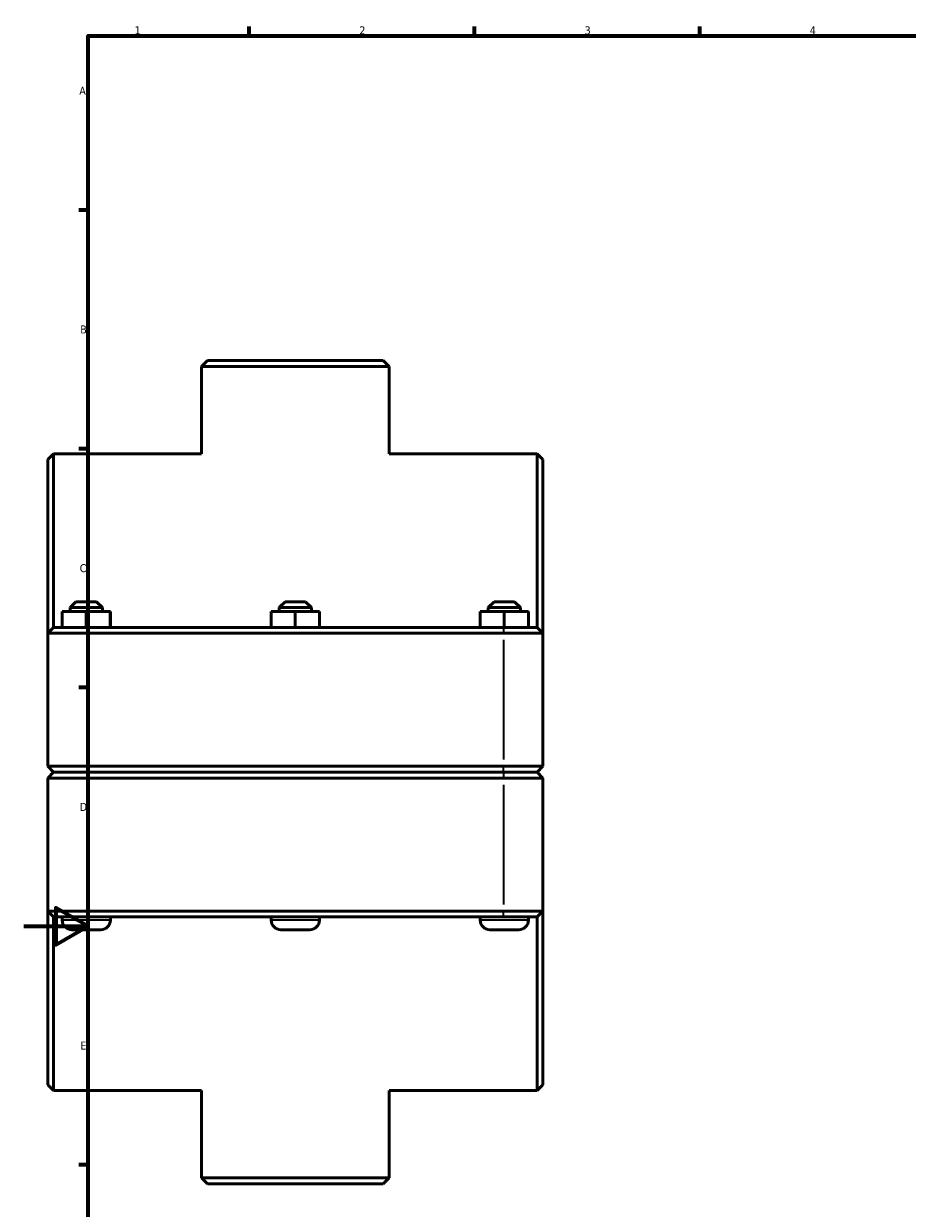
# Model space of a CAD drawing. Header units: millimetres. Extents: x 0 to 902, y -171 to 1188.
# Tile 2 of 6: x 0 to 275, y 209 to 578. Entities that reach past the tile are written whole.
import ezdxf

# ---------------------------------------------------------------- set-up
doc = ezdxf.new("R2010")
doc.units = ezdxf.units.MM
for name, color, linetype, lineweight in [('Border (ISO)', 7, 'Continuous', 70), ('Visible (ISO)', 7, 'Continuous', 50), ('Visible Narrow (ISO)', 7, 'Continuous', 35)]:
    doc.layers.add(name, color=color, linetype=linetype, lineweight=lineweight)
doc.styles.add('Note Text (ISO)', font='tahoma.ttf')

# ---------------------------------------------------------------- blocks, each defined once
blk = doc.blocks.new('Borders Default Border')
at = {"layer": 'Border (ISO)'}
for p, q in [((70.08, 574), (70.08, 576.9)), ((140.17, 574), (140.17, 576.9)), ((210.25, 574), (210.25, 576.9)), ((20, 519.75), (17.1, 519.75)), ((20, 445.5), (17.1, 445.5)), ((20, 371.25), (17.1, 371.25)), ((20, 222.75), (17.1, 222.75))]:
    blk.add_line(p, q, dxfattribs=at)
at = {"layer": 'Border (ISO)', "flags": 128}
for points in [[(20, 20), (20, 574), (821, 574), (821, 20), (20, 20)], [(0, 297), (20, 297), (10, 302.77), (10, 291.23), (20, 297)]]:
    blk.add_lwpolyline(points, dxfattribs=at)
at = {"layer": 'Border (ISO)', "color": 232, "true_color": 0xca0064, "char_height": 2.5, "attachment_point": 7, "style": 'Note Text (ISO)'}
for s, insert in [('1', (34.48, 574.4)), ('2', (104.37, 574.4)), ('3', (174.43, 574.35)), ('4', (244.42, 574.4)), ('A', (17.29, 555.62)), ('B', (17.59, 481.37)), ('C', (17.43, 407.08)), ('D', (17.43, 332.88)), ('E', (17.64, 258.63))]:
    blk.add_mtext(s, dxfattribs=dict(at, insert=insert))

msp = doc.modelspace()

# ---------------------------------------------------------------- linework, layer by layer
at = {"layer": 'Visible (ISO)'}
for p, q in [((57.109, 472.927), (55.309, 471.127)), ((57.109, 472.927), (111.808, 472.927)), ((111.808, 472.927), (113.608, 471.127)), ((113.608, 471.127), (55.309, 471.127)), ((55.309, 443.927), (55.309, 471.127)), ((113.608, 443.927), (113.608, 471.127)), ((7.459, 442.127), (9.259, 443.927)), ((9.259, 443.927), (9.259, 389.927)), ((55.309, 443.927), (9.259, 443.927)), ((159.659, 443.927), (113.608, 443.927)), ((159.659, 389.927), (159.659, 443.927)), ((161.459, 442.127), (159.659, 443.927)), ((7.459, 388.127), (7.459, 442.127)), ((161.459, 442.127), (161.459, 388.127)), ((11.935, 389.927), (11.935, 394.927)), ((19.412, 394.927), (11.935, 394.927)), ((16.259, 397.927), (14.459, 396.127)), ((14.459, 396.127), (24.459, 396.127)), ((14.459, 396.127), (14.459, 394.927)), ((22.659, 397.927), (16.259, 397.927)), ((19.412, 389.927), (19.412, 394.927)), ((26.935, 394.927), (19.412, 394.927)), ((22.659, 397.927), (24.459, 396.127)), ((24.459, 396.127), (24.459, 394.927)), ((26.935, 389.927), (26.935, 394.927)), ((26.982, 394.927), (26.935, 394.927)), ((26.982, 389.927), (26.982, 394.927)), ((76.935, 389.927), (76.935, 394.927)), ((84.412, 394.927), (76.935, 394.927)), ((81.259, 397.927), (79.459, 396.127)), ((79.459, 396.127), (89.459, 396.127)), ((79.459, 396.127), (79.459, 394.927)), ((87.659, 397.927), (81.259, 397.927)), ((84.412, 389.927), (84.412, 394.927)), ((91.935, 394.927), (84.412, 394.927)), ((87.659, 397.927), (89.459, 396.127)), ((89.459, 396.127), (89.459, 394.927)), ((91.935, 389.927), (91.935, 394.927)), ((91.982, 394.927), (91.935, 394.927)), ((91.982, 389.927), (91.982, 394.927)), ((141.935, 389.927), (141.935, 394.927)), ((149.412, 394.927), (141.935, 394.927)), ((146.259, 397.927), (144.459, 396.127)), ((144.459, 396.127), (154.459, 396.127)), ((144.459, 396.127), (144.459, 394.927)), ((152.659, 397.927), (146.259, 397.927)), ((149.412, 389.927), (149.412, 394.927)), ((156.935, 394.927), (149.412, 394.927)), ((152.659, 397.927), (154.459, 396.127)), ((154.459, 396.127), (154.459, 394.927)), ((156.935, 389.927), (156.935, 394.927)), ((156.982, 394.927), (156.935, 394.927)), ((156.982, 389.927), (156.982, 394.927)), ((9.259, 389.927), (7.459, 388.127)), ((19.709, 388.127), (7.459, 388.127)), ((7.459, 388.127), (7.459, 346.777)), ((9.259, 389.927), (19.709, 389.927)), ((149.209, 389.927), (19.709, 389.927)), ((19.709, 388.127), (149.209, 388.127)), ((149.209, 389.927), (159.659, 389.927)), ((161.459, 388.127), (149.209, 388.127)), ((159.659, 389.927), (161.459, 388.127)), ((161.459, 346.777), (161.459, 388.127)), ((9.259, 344.977), (7.459, 346.777)), ((7.459, 346.777), (19.709, 346.777)), ((149.209, 346.777), (19.709, 346.777)), ((149.209, 346.777), (161.459, 346.777)), ((159.659, 344.977), (161.459, 346.777)), ((9.259, 344.877), (7.459, 343.077)), ((19.709, 343.077), (7.459, 343.077)), ((7.459, 343.077), (7.459, 301.727)), ((19.709, 344.977), (9.259, 344.977)), ((9.259, 344.877), (19.709, 344.877)), ((11.959, 344.977), (11.959, 344.877)), ((19.709, 344.977), (149.209, 344.977)), ((149.209, 344.877), (19.709, 344.877)), ((19.709, 343.077), (149.209, 343.077)), ((26.959, 344.977), (26.959, 344.877)), ((76.959, 344.977), (76.959, 344.877)), ((91.959, 344.977), (91.959, 344.877)), ((141.959, 344.977), (141.959, 344.877)), ((159.659, 344.977), (149.209, 344.977)), ((149.209, 344.877), (159.659, 344.877)), ((161.459, 343.077), (149.209, 343.077)), ((156.959, 344.977), (156.959, 344.877)), ((159.659, 344.877), (161.459, 343.077)), ((161.459, 301.727), (161.459, 343.077)), ((7.459, 301.727), (19.709, 301.727)), ((7.459, 247.727), (7.459, 301.727)), ((9.259, 299.927), (7.459, 301.727)), ((9.259, 299.927), (9.259, 245.927)), ((19.709, 299.927), (9.259, 299.927)), ((11.959, 299.927), (11.959, 298.927)), ((149.209, 301.727), (19.709, 301.727)), ((19.709, 299.927), (149.209, 299.927)), ((26.959, 299.927), (26.959, 298.927)), ((76.959, 299.927), (76.959, 298.927)), ((91.959, 299.927), (91.959, 298.927)), ((141.959, 299.927), (141.959, 298.927)), ((149.209, 301.727), (161.459, 301.727)), ((159.659, 299.927), (149.209, 299.927)), ((156.959, 299.927), (156.959, 298.927)), ((159.659, 299.927), (161.459, 301.727)), ((159.659, 245.927), (159.659, 299.927)), ((161.459, 301.727), (161.459, 247.727)), ((14.959, 295.927), (23.959, 295.927)), ((79.959, 295.927), (88.959, 295.927)), ((144.959, 295.927), (153.959, 295.927)), ((7.459, 247.727), (9.259, 245.927)), ((161.459, 247.727), (159.659, 245.927)), ((55.309, 245.927), (9.259, 245.927)), ((55.309, 218.727), (55.309, 245.927)), ((159.659, 245.927), (113.608, 245.927)), ((113.608, 218.727), (113.608, 245.927)), ((55.309, 218.727), (113.608, 218.727)), ((57.109, 216.927), (55.309, 218.727)), ((111.808, 216.927), (113.608, 218.727)), ((111.808, 216.927), (57.109, 216.927))]:
    msp.add_line(p, q, dxfattribs=at)
for centre, start, end in [((14.959, 298.927), 180, 270), ((23.959, 298.927), 270, 0), ((79.959, 298.927), 180, 270), ((88.959, 298.927), 270, 0), ((144.959, 298.927), 180, 270), ((153.959, 298.927), 270, 0)]:
    msp.add_arc(centre, 3, start, end, dxfattribs=at)
at = {"layer": 'Visible Narrow (ISO)'}
for p, q in [((19.709, 389.837), (19.709, 388.217)), ((149.209, 389.837), (149.209, 388.217)), ((19.709, 348.845), (19.709, 386.06)), ((149.209, 386.06), (149.209, 348.845)), ((19.709, 345.067), (19.709, 346.687)), ((149.209, 345.067), (149.209, 346.687)), ((19.709, 344.787), (19.709, 343.167)), ((149.209, 344.787), (149.209, 343.167)), ((19.709, 303.795), (19.709, 341.01)), ((149.209, 341.01), (149.209, 303.795)), ((26.866, 298.927), (12.051, 298.927)), ((19.709, 300.017), (19.709, 301.637)), ((91.866, 298.927), (77.051, 298.927)), ((156.866, 298.927), (142.051, 298.927)), ((149.209, 300.017), (149.209, 301.637))]:
    msp.add_line(p, q, dxfattribs=at)

# ---------------------------------------------------------------- block references
msp.add_blockref('Borders Default Border', (0, 0))

doc.saveas('drawing.dxf')
